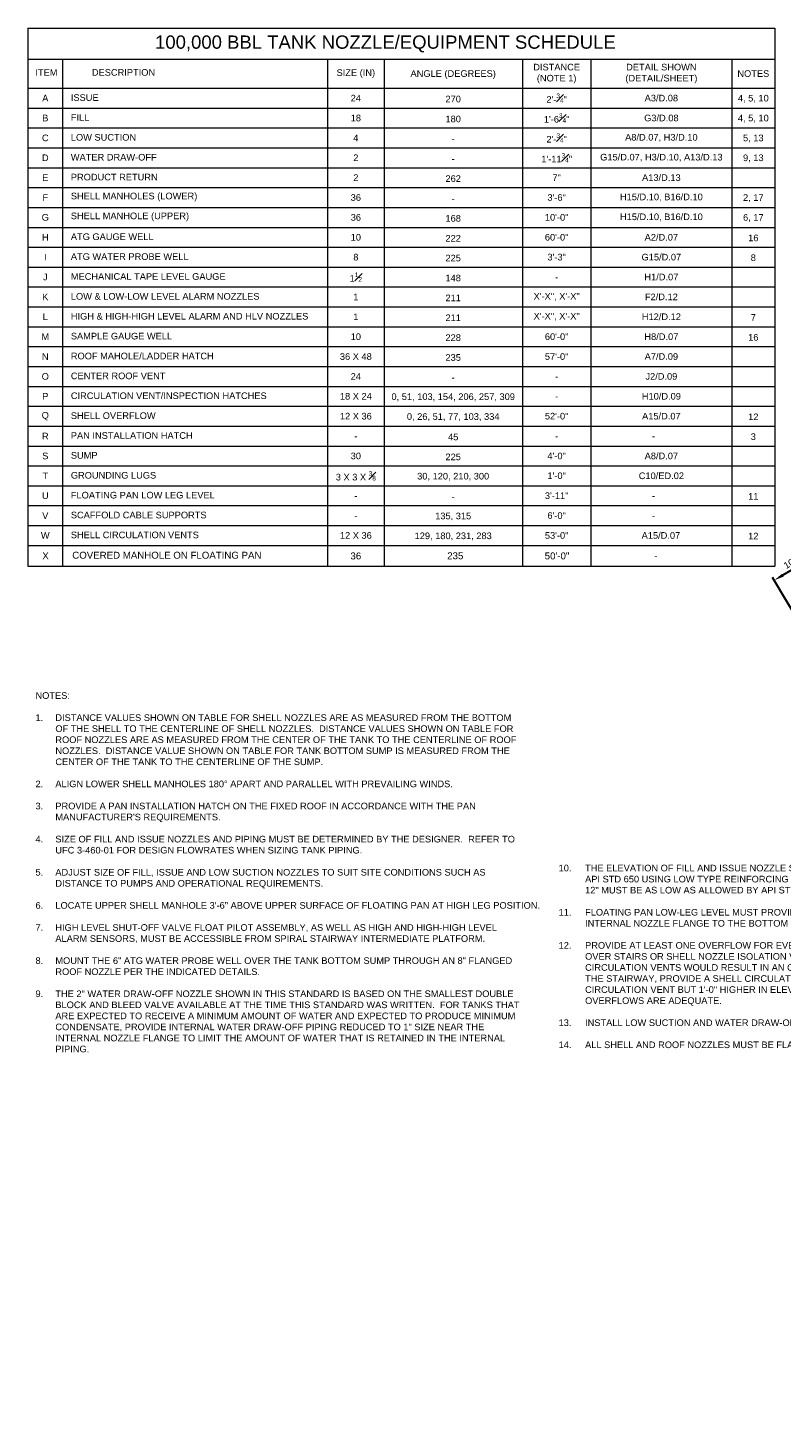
# Model space of a CAD drawing. Header units: inches. Extents: x -1659 to 2136, y -2299 to 1081.
# Tile 1 of 3: x -1659 to 160, y -2299 to 1081. Entities that reach past the tile are written whole.
import ezdxf

# ---------------------------------------------------------------- set-up
doc = ezdxf.new("R2010")
doc.units = ezdxf.units.IN
doc.header["$MEASUREMENT"] = 0
doc.layers.get('DefPoints').update_dxf_attribs({"lineweight": 0})
for name, color, linetype, lineweight in [('G-ANNO-DIMS', 2, 'Continuous', 0), ('G-ANNO-NOTE', 4, 'Continuous', 30), ('G-ANNO-SCHD', 2, 'Continuous', 0), ('G-ANNO-TEXT', 2, 'Continuous', 30)]:
    doc.layers.add(name, color=color, linetype=linetype, lineweight=lineweight)
doc.styles.add("AEC_AC_12ArchDims-CC_3-32_1'", font='arial.ttf', dxfattribs={"height": 16})
doc.styles.add("AEC_AC_48Text-LeftTop_1-4_1'", font='arial.ttf', dxfattribs={"height": 6})
doc.styles.add("AEC_AC_50Text-LeftTop_1-8_1'", font='arial.ttf', dxfattribs={"height": 12})
doc.styles.add("AEC_AC_51Text-LeftTop_3-32_1'", font='arial.ttf', dxfattribs={"height": 16})
doc.dimstyles.new("AEC_AC_12_Arch-Dims_3-32_1'", dxfattribs={"dimtxt": 16, "dimasz": 24, "dimexe": 8, "dimexo": 8, "dimgap": 8, "dimtad": 1, "dimdec": 4, "dimzin": 15, "dimdsep": 46, "dimlunit": 4, "dimtxsty": "AEC_AC_12ArchDims-CC_3-32_1'", "dimcen": 0.09, "dimclrd": 256, "dimclre": 256, "dimazin": 2, "dimtfac": 0.7, "dimtdec": 4, "dimtix": 1, "dimtmove": 1, "dimatfit": 3, "dimfxl": 1, "dimfrac": 1, "dimtolj": 1, "dimtzin": 15, "dimlwd": 30, "dimlwe": 30, "dimarcsym": 0})
doc.dimstyles.new("AEC_AC_51_Notes_3-32_1'", dxfattribs={"dimtxt": 16, "dimasz": 24, "dimexe": 8, "dimexo": 8, "dimgap": 8, "dimtad": 1, "dimjust": 1, "dimdec": 3, "dimzin": 15, "dimdsep": 46, "dimlunit": 5, "dimtxsty": "AEC_AC_51Text-LeftTop_3-32_1'", "dimcen": 0.09, "dimclrd": 256, "dimclre": 256, "dimazin": 2, "dimtfac": 0.7, "dimtdec": 3, "dimtmove": 1, "dimatfit": 1, "dimfxl": 1, "dimfrac": 1, "dimtolj": 1, "dimtzin": 15, "dimlwd": 30, "dimlwe": 30, "dimarcsym": 0})

# ---------------------------------------------------------------- blocks, each defined once
blk = doc.blocks.new('*D46')
at = {"layer": 'DefPoints', "color": 0, "transparency": 16777216}
for p in [(144.3, -251.9), (338.2, -311.5), (215.6, -372.5, 0)]:
    blk.add_point(p, dxfattribs=at)
at = {"layer": 'G-ANNO-DIMS', "lineweight": 30, "transparency": 16777216}
for p, q in [((241.2, -194.6), (164.9, -239.7)), ((334.1, -304.7), (257.8, -175.5)), ((211.5, -365.6), (140.2, -245))]:
    blk.add_line(p, q, dxfattribs=at)
at = {"layer": 'G-ANNO-DIMS', "transparency": 16777216}
for points in [[(239.2, -191.2), (243.2, -198.1), (261.8, -182.4)], [(162.9, -236.2), (167, -243.1), (144.3, -251.9)]]:
    blk.add_solid(points, dxfattribs=at)
at = {"layer": 'G-ANNO-DIMS', "color": 0, "lineweight": 30, "transparency": 16777216, "insert": (194.8, -203.2), "char_height": 16, "attachment_point": 5, "rotation": 30.5926, "style": "AEC_AC_12ArchDims-CC_3-32_1'"}
blk.add_mtext('\\A1;10"-0"', dxfattribs=at)

msp = doc.modelspace()

# ---------------------------------------------------------------- linework, layer by layer
at = {"layer": 'G-ANNO-SCHD'}
for p, q in [((-1658.73353, 1081.4761), (-1658.73353, -218.0742)), ((-1658.73353, 1081.4761), (145.35272, 1081.4761)), ((145.35272, 1081.4761), (145.35272, -218.0742)), ((-1658.73353, 1006.51122), (145.35272, 1006.51122)), ((-1575.15019, 1006.51122), (-1575.15019, -218.0742)), ((-934.81527, 1006.51122), (-934.81527, -218.0742)), ((-798.66432, 1006.51122), (-798.66432, -218.0742)), ((-464.46561, 1006.51122), (-464.46561, -218.0742)), ((-298.83975, 1006.51122), (-298.83975, -218.0742)), ((41.53762, 1006.51122), (41.53762, -218.0742)), ((-1658.73353, 936.11122), (145.35272, 936.11122)), ((-1658.73353, 888.11122), (145.35272, 888.11122)), ((-1658.73353, 840.11122), (145.35272, 840.11122)), ((-1658.73353, 792.11122), (145.35272, 792.11122)), ((-1658.73353, 744.11122), (145.35272, 744.11122)), ((-1658.73353, 696.11122), (145.35272, 696.11122)), ((-1658.73353, 648.11122), (145.35272, 648.11122)), ((-1658.73353, 600.11122), (145.35272, 600.11122)), ((-1658.73353, 552.11122), (145.35272, 552.11122)), ((-1658.73353, 504.11122), (145.35272, 504.11122)), ((-1658.73353, 456.11122), (145.35272, 456.11122)), ((-1658.73353, 408.11122), (145.35272, 408.11122)), ((-1658.73353, 360.11122), (145.35272, 360.11122)), ((-1658.73353, 312.11122), (145.35272, 312.11122)), ((-1658.73353, 264.11122), (145.35272, 264.11122)), ((-1658.73353, 216.11122), (145.35272, 216.11122)), ((-1658.73353, 168.11122), (145.35272, 168.11122)), ((-1658.73353, 120.11122), (145.35272, 120.11122)), ((-1658.73353, 72.11122), (145.35272, 72.11122)), ((-1658.73353, 24.11122), (145.35272, 24.11122)), ((-1658.73353, -23.88878), (145.35272, -23.88878)), ((-1658.73353, -71.88878), (145.35272, -71.88878)), ((-1658.73353, -119.88878), (145.35272, -119.88878)), ((-1658.73353, -167.88878), (145.35272, -167.88878)), ((-1657.28789, -167.88878), (145.35272, -167.88878)), ((-1657.28789, -167.88878), (145.35272, -167.88878)), ((-1657.28789, -167.88878), (145.35272, -167.88878)), ((-1658.73353, -218.0742), (145.35272, -218.0742))]:
    msp.add_line(p, q, dxfattribs=at)

# ---------------------------------------------------------------- texts
at = {"layer": 'G-ANNO-SCHD', "linetype": 'Continuous', "insert": (-795.36323, 1043.03025), "char_height": 32, "attachment_point": 5, "style": "AEC_AC_50Text-LeftTop_1-8_1'"}
msp.add_mtext('100,000 BBL TANK NOZZLE/EQUIPMENT SCHEDULE', dxfattribs=at)
at = {"layer": 'G-ANNO-SCHD', "style": "AEC_AC_48Text-LeftTop_1-4_1'"}
for s, insert, char_height, attachment_point in [('ITEM', (-1614.23071, 973.98079), 16, 5), ('DESCRIPTION', (-1428.0063, 974.16232), 16, 5), ('SIZE (IN)', (-866.73979, 971.31122), 16, 5), ('ANGLE (DEGREES)', (-631.56496, 969.09781), 16, 5), ('DISTANCE \\P(NOTE 1)', (-381.65268, 971.31122), 16, 5), ('DETAIL SHOWN \\P(DETAIL/SHEET)', (-128.65107, 971.31122), 16, 5), ('NOTES', (93.44517, 971.31732), 16, 5), ('A', (-1616.94186, 912.11122), 16, 5), ('ISSUE', (-1555.20692, 913.3758), 16, 4), ('24', (-866.73979, 912.08073), 16, 5), ('270', (-631.56496, 909.79415), 16, 5), ('\\pt656;2\'-{\\H0.7x;\\A1;\\S3#4;}"', (-381.65268, 912.11122), 16, 5), ('A3/D.08', (-128.65107, 912.11122), 16, 5), ('4, 5, 10', (93.44517, 910.55634), 16, 5), ('B', (-1616.94186, 864.11122), 16, 5), ('FILL', (-1555.20692, 865.3758), 16, 4), ('18', (-866.73979, 864.08073), 16, 5), ('180', (-631.56496, 861.79415), 16, 5), ('1\'-6{\\H0.7x;\\A1;\\S3#4;}"', (-381.65268, 864.11122), 16, 5), ('G3/D.08', (-128.65107, 864.11122), 16, 5), ('4, 5, 10', (93.44517, 862.55634), 16, 5), ('C', (-1616.94186, 816.11122), 16, 5), ('LOW SUCTION', (-1555.20692, 817.3758), 16, 4), ('4', (-866.73979, 816.08073), 16, 5), ('-', (-631.56496, 813.79415), 16, 5), ('2\'-{\\H0.7x;\\A1;\\S3#4;}"', (-381.65268, 816.11122), 16, 5), ('A8/D.07, H3/D.10', (-128.65107, 816.11122), 16, 5), ('5, 13', (93.44517, 814.55634), 16, 5), ('D', (-1616.94186, 768.11122), 16, 5), ('WATER DRAW-OFF', (-1555.20692, 769.3758), 16, 4), ('2', (-866.73979, 768.08073), 16, 5), ('1\'-11{\\H0.7x;\\A1;\\S3#4;}"', (-381.65268, 768.11122), 16, 5), ('G15/D.07, H3/D.10, A13/D.13', (-128.65107, 768.11122), 16, 5), ('-', (-631.56496, 765.79415), 16, 5), ('9, 13', (93.44517, 766.55634), 16, 5), ('E', (-1616.94186, 720.11122), 16, 5), ('PRODUCT RETURN', (-1555.20692, 721.3758), 16, 4), ('2', (-866.73979, 720.08073), 16, 5), ('262', (-631.56496, 717.79415), 16, 5), ('7"', (-381.65268, 720.11122), 16, 5), ('A13/D.13', (-128.65107, 720.11122), 16, 5), ('F', (-1616.94186, 672.11122), 16, 5), ('SHELL MANHOLES (LOWER)', (-1555.20692, 673.3758), 16, 4), ('36', (-866.73979, 672.08073), 16, 5), ('3\'-6"', (-381.65268, 672.11122), 16, 5), ('H15/D.10, B16/D.10', (-128.65107, 672.11122), 16, 5), ('2, 17', (93.44517, 670.55634), 16, 5), ('-', (-631.56496, 669.79415), 16, 5), ('G', (-1616.94186, 624.11122), 16, 5), ('SHELL MANHOLE (UPPER)', (-1555.20692, 625.3758), 16, 4), ('36', (-866.73979, 624.08073), 16, 5), ('168', (-631.56496, 621.79415), 16, 5), ('10\'-0"', (-381.65268, 624.11122), 16, 5), ('H15/D.10, B16/D.10', (-128.65107, 624.11122), 16, 5), ('6, 17', (93.44517, 622.55634), 16, 5), ('H', (-1616.94186, 576.11122), 16, 5), ('ATG GAUGE WELL', (-1555.20692, 577.3758), 16, 4), ('10', (-866.73979, 576.08073), 16, 5), ('222', (-631.56496, 573.79415), 16, 5), ('60\'-0"', (-381.65268, 576.11122), 16, 5), ('A2/D.07', (-128.65107, 576.11122), 16, 5), ('16', (93.44517, 574.55634), 16, 5), ('I', (-1616.94186, 528.11122), 16, 5), ('ATG WATER PROBE WELL', (-1555.20692, 529.3758), 16, 4), ('8', (-866.73979, 528.08073), 16, 5), ('225', (-631.56496, 525.79415), 16, 5), ('3\'-3"', (-381.65268, 528.11122), 16, 5), ('G15/D.07', (-128.65107, 528.11122), 16, 5), ('8', (93.44517, 526.55634), 16, 5), ('J', (-1616.94186, 480.11122), 16, 5), ('MECHANICAL TAPE LEVEL GAUGE', (-1555.20692, 481.3758), 16, 4), ('1{\\H0.7x;\\A1;\\S1#2;}', (-866.73979, 480.08073), 16, 5), ('148', (-631.56496, 477.79415), 16, 5), ('-', (-381.65268, 480.11122), 16, 5), ('H1/D.07', (-128.65107, 480.11122), 16, 5), ('K', (-1616.94186, 432.11122), 16, 5), ('LOW & LOW-LOW LEVEL ALARM NOZZLES', (-1555.20692, 433.3758), 16, 4), ('1', (-866.73979, 432.08073), 16, 5), ('211', (-631.56496, 429.79415), 16, 5), ('X\'-X", X\'-X"', (-381.65268, 432.11122), 16, 5), ('F2/D.12', (-128.65107, 432.11122), 16, 5), ('L', (-1616.94186, 384.11122), 16, 5), ('HIGH & HIGH-HIGH LEVEL ALARM AND HLV NOZZLES', (-1555.20692, 385.3758), 16, 4), ('1', (-866.73979, 384.08073), 16, 5), ('211', (-631.56496, 381.79415), 16, 5), ('X\'-X", X\'-X"', (-381.65268, 384.11122), 16, 5), ('H12/D.12', (-128.65107, 384.11122), 16, 5), ('7', (93.44517, 382.55634), 16, 5), ('M', (-1616.94186, 336.11122), 16, 5), ('SAMPLE GAUGE WELL', (-1555.20692, 337.3758), 16, 4), ('10', (-866.73979, 336.08073), 16, 5), ('228', (-631.56496, 333.79415), 16, 5), ('60\'-0"', (-381.65268, 336.11122), 16, 5), ('H8/D.07', (-128.65107, 336.11122), 16, 5), ('16', (93.44517, 334.55634), 16, 5), ('N', (-1616.94186, 288.11122), 16, 5), ('ROOF MAHOLE/LADDER HATCH', (-1555.20692, 289.3758), 16, 4), ('36 X 48', (-866.73979, 288.08073), 16, 5), ('235', (-631.56496, 285.79415), 16, 5), ('57\'-0"', (-381.65268, 288.11122), 16, 5), ('A7/D.09', (-128.65107, 288.11122), 16, 5), ('O', (-1616.94186, 240.11122), 16, 5), ('CENTER ROOF VENT', (-1555.20692, 241.3758), 16, 4), ('24', (-866.73979, 240.08073), 16, 5), ('-', (-631.56496, 237.79415), 16, 5), ('-', (-381.65268, 240.11122), 16, 5), ('J2/D.09', (-128.65107, 240.11122), 16, 5), ('CIRCULATION VENT/INSPECTION HATCHES', (-1555.20692, 193.3758), 16, 4), ('H10/D.09', (-128.65107, 192.11122), 16, 5), ('P', (-1616.94186, 192.11122), 16, 5), ('18 X 24', (-866.73979, 192.08073), 16, 5), ('0, 51, 103, 154, 206, 257, 309', (-631.56496, 189.79415), 16, 5), ('-', (-381.65268, 192.11122), 16, 5), ('Q', (-1616.94186, 144.11122), 16, 5), ('SHELL OVERFLOW', (-1555.20692, 145.3758), 16, 4), ('12 X 36', (-866.73979, 144.08073), 16, 5), ('0, 26, 51, 77, 103, 334', (-631.56496, 141.79415), 16, 5), ('52\'-0"', (-381.65268, 144.11122), 16, 5), ('A15/D.07', (-128.65107, 144.11122), 16, 5), ('12', (93.44517, 142.55634), 16, 5), ('R', (-1616.94186, 96.11122), 16, 5), ('PAN INSTALLATION HATCH', (-1555.20692, 97.3758), 16, 4), ('45', (-631.56496, 93.79415), 16, 5), ('3', (93.44517, 94.55634), 16, 5), ('-', (-866.73979, 96.08073), 16, 5), ('-', (-381.65268, 96.11122), 16, 5), ('-', (-147.94368, 96.11122), 16, 5), ('S', (-1616.94186, 48.11122), 16, 5), ('SUMP', (-1555.20692, 49.3758), 16, 4), ('30', (-866.73979, 48.08073), 16, 5), ('225', (-631.56496, 45.79415), 16, 5), ('4\'-0"', (-381.65268, 48.11122), 16, 5), ('A8/D.07', (-128.65107, 48.11122), 16, 5), ('T', (-1616.94186, 0.11122), 16, 5), ('GROUNDING LUGS', (-1555.20692, 1.3758), 16, 4), ('3 X 3 X {\\H0.7x;\\A1;\\S3#8;}', (-866.73979, 0.08073), 16, 5), ('30, 120, 210, 300', (-631.56496, -2.20585), 16, 5), ('1\'-0"', (-381.65268, 0.11122), 16, 5), ('C10/ED.02', (-128.65107, 0.11122), 16, 5), ('U', (-1616.94186, -47.88878), 16, 5), ('FLOATING PAN LOW LEG LEVEL', (-1555.20692, -46.6242), 16, 4), ('-', (-866.73979, -47.91927), 16, 5), ('-', (-631.56496, -50.20585), 16, 5), ('3\'-11"', (-381.65268, -47.88878), 16, 5), ('-', (-147.94368, -47.88878), 16, 5), ('11', (93.44517, -49.44366), 16, 5), ('V', (-1616.94186, -95.88878), 16, 5), ('SCAFFOLD CABLE SUPPORTS', (-1555.20692, -94.6242), 16, 4), ('-', (-866.73979, -95.91927), 16, 5), ('135, 315', (-631.56496, -98.20585), 16, 5), ('6\'-0"', (-381.65268, -95.88878), 16, 5), ('-', (-147.94368, -95.88878), 16, 5), ('W', (-1616.94186, -143.88878), 16, 5), ('SHELL CIRCULATION VENTS', (-1555.20692, -142.6242), 16, 4), ('12 X 36', (-866.73979, -143.91927), 16, 5), ('53\'-0"', (-381.65268, -143.88878), 16, 5), ('A15/D.07', (-129.71258, -143.88878), 16, 5), ('12', (93.44517, -145.44366), 16, 5), ('129, 180, 231, 283', (-631.56496, -146.20585), 16, 5), ('X', (-1616.31127, -192.98149), 16.72847, 5), ('COVERED MANHOLE ON FLOATING PAN', (-1551.76557, -191.65934), 16.7284737, 4), ('235', (-626.50414, -193.08987), 16.728474, 5), ('-', (-142.2362, -192.98149), 16.72847, 5)]:
    msp.add_mtext(s, dxfattribs=dict(at, insert=insert, char_height=char_height, attachment_point=attachment_point))
at = {"layer": 'G-ANNO-SCHD', "char_height": 16.728474, "attachment_point": 5, "style": "AEC_AC_48Text-LeftTop_1-4_1'"}
for s, insert, width in [('36', (-866.73979, -193.46456), 6.3102633), ('50\'-0"', (-380.69583, -193.3514), 55.7262565)]:
    msp.add_mtext(s, dxfattribs=dict(at, insert=insert, width=width))
at = {"layer": 'G-ANNO-TEXT', "char_height": 16, "attachment_point": 1, "style": "AEC_AC_51Text-LeftTop_3-32_1'"}
for s, insert, width in [('NOTES:\\P\\P\\pi-48,l48,t48;1.^IDISTANCE VALUES SHOWN ON TABLE FOR SHELL NOZZLES ARE AS MEASURED FROM THE BOTTOM OF THE SHELL TO THE CENTERLINE OF SHELL NOZZLES.  DISTANCE VALUES SHOWN ON TABLE FOR ROOF NOZZLES ARE AS MEASURED FROM THE CENTER OF THE TANK TO THE CENTERLINE OF ROOF NOZZLES.  DISTANCE VALUE SHOWN ON TABLE FOR TANK BOTTOM SUMP IS MEASURED FROM THE CENTER OF THE TANK TO THE CENTERLINE OF THE SUMP.\\P\\pi0,l0,tz;\\P\\pi-48,l48,t48;2.^IALIGN LOWER SHELL MANHOLES 180° APART AND PARALLEL WITH PREVAILING WINDS.\\P\\pi0,l0,tz;\\P\\pi-48,l48,t48;3.^IPROVIDE A PAN INSTALLATION HATCH ON THE FIXED ROOF IN ACCORDANCE WITH THE PAN MANUFACTURER\'S REQUIREMENTS.\\P\\pi0,l0,tz;\\P\\pi-48,l48,t48;4.^ISIZE OF FILL AND ISSUE NOZZLES AND PIPING MUST BE DETERMINED BY THE DESIGNER.  REFER TO UFC 3-460-01 FOR DESIGN FLOWRATES WHEN SIZING TANK PIPING.\\P\\pi0,l0,tz;\\P\\pi-48,l48,t48;5.^IADJUST SIZE OF FILL, ISSUE AND LOW SUCTION NOZZLES TO SUIT SITE CONDITIONS SUCH AS DISTANCE TO PUMPS AND OPERATIONAL REQUIREMENTS.\\P\\pi0,l0,tz;\\P\\pi-48,l48,t48;6.^ILOCATE UPPER SHELL MANHOLE 3\'-6" ABOVE UPPER SURFACE OF FLOATING PAN AT HIGH LEG POSITION.\\P\\pi0,l0,tz;\\P\\pi-48,l48,t48;7.^IHIGH LEVEL SHUT-OFF VALVE FLOAT PILOT ASSEMBLY, AS WELL AS HIGH AND HIGH-HIGH LEVEL ALARM SENSORS, MUST BE ACCESSIBLE FROM SPIRAL STAIRWAY INTERMEDIATE PLATFORM.\\P\\pi0,l0,tz;\\P\\pi-48,l48,t48;8.^IMOUNT THE 6" ATG WATER PROBE WELL OVER THE TANK BOTTOM SUMP THROUGH AN 8" FLANGED ROOF NOZZLE PER THE INDICATED DETAILS.\\P\\pi0,l0,tz;\\P\\pi-48,l48,t48;9.^ITHE 2" WATER DRAW-OFF NOZZLE SHOWN IN THIS STANDARD IS BASED ON THE SMALLEST DOUBLE BLOCK AND BLEED VALVE AVAILABLE AT THE TIME THIS STANDARD WAS WRITTEN.  FOR TANKS THAT ARE EXPECTED TO RECEIVE A MINIMUM AMOUNT OF WATER AND EXPECTED TO PRODUCE MINIMUM CONDENSATE, PROVIDE INTERNAL WATER DRAW-OFF PIPING REDUCED TO 1" SIZE NEAR THE INTERNAL NOZZLE FLANGE TO LIMIT THE AMOUNT OF WATER THAT IS RETAINED IN THE INTERNAL PIPING.', (-1640.61224, -522.3574), 1176.423918), ('\\P10.^ITHE ELEVATION OF FILL AND ISSUE NOZZLE SIZES 12" AND LARGER MUST BE AS LOW AS ALLOWED BY ^IAPI STD 650 USING LOW TYPE REINFORCING PLATES.  FILL AND ISSUE NOZZLE SIZES SMALLER THAN ^I12" MUST BE AS LOW AS ALLOWED BY API STD 650 USING REGULAR TYPE REINFORCING PLATES.\\P\\P11.^IFLOATING PAN LOW-LEG LEVEL MUST PROVIDE A MINIMUM OF 6" CLEARANCE FROM THE TOP OF ANY ^IINTERNAL NOZZLE FLANGE TO THE BOTTOM OF THE FLOATING PAN.\\P\\P12.^IPROVIDE AT LEAST ONE OVERFLOW FOR EVERY 1200 GPM OF RECEIPT.  DO NOT LOCATE OVERFLOWS ^IOVER STAIRS OR SHELL NOZZLE ISOLATION VALVES.  WHERE THE PATTERN OF ROOF PERIMETER ^ICIRCULATION VENTS WOULD RESULT IN AN OVERFLOW/CIRCULATION VENT OVER PRODUCT PIPING OR ^ITHE STAIRWAY, PROVIDE A SHELL CIRCULATION VENT CONSTRUCTED SIMILAR TO AN OVERFLOW ^ICIRCULATION VENT BUT 1\'-0" HIGHER IN ELEVATION AT THAT LOCATION AND ENSURE THE REMAINING ^IOVERFLOWS ARE ADEQUATE.\\P\\P13.^IINSTALL LOW SUCTION AND WATER DRAW-OFF NOZZLES PARALLEL TO THE ISSUE NOZZLE.\\P\\P14.^IALL SHELL AND ROOF NOZZLES MUST BE FLANGED UNLESS OTHERWISE INDICATED.', (-376.91818, -912.27604), 1213.7593928)]:
    msp.add_mtext(s, dxfattribs=dict(at, insert=insert, width=width))

# ---------------------------------------------------------------- dimensions: what is measured, and where the dimension line sits
at = {"layer": 'G-ANNO-DIMS', "lineweight": 30}
dim = msp.add_linear_dim(base=(144.2779, -251.90407, 0.02391), p1=(338.19827, -311.53833, 0.02391), p2=(215.55385, -372.46068, 0.02812), angle=210.5925917, text='10"-0"', dimstyle="AEC_AC_12_Arch-Dims_3-32_1'", dxfattribs=at)
dim.commit()
dim.dimension.update_dxf_attribs({"geometry": '*D46', "text_midpoint": (194.83285, -203.23106, 0.02391)})

# ---------------------------------------------------------------- leaders
at = {"layer": 'G-ANNO-NOTE', "lineweight": 30, "annotation_type": 0, "has_hookline": 1, "hookline_direction": 1, "text_width": 218.53206}
msp.add_leader([(451.43552, 272.17414), (362.40723, 316.16858), (338.40723, 316.16858)], dimstyle="AEC_AC_51_Notes_3-32_1'", override={"dimtad": 0, "dimclrd": 0, "dimlwd": 65534}, dxfattribs=at)

doc.saveas('drawing.dxf')
